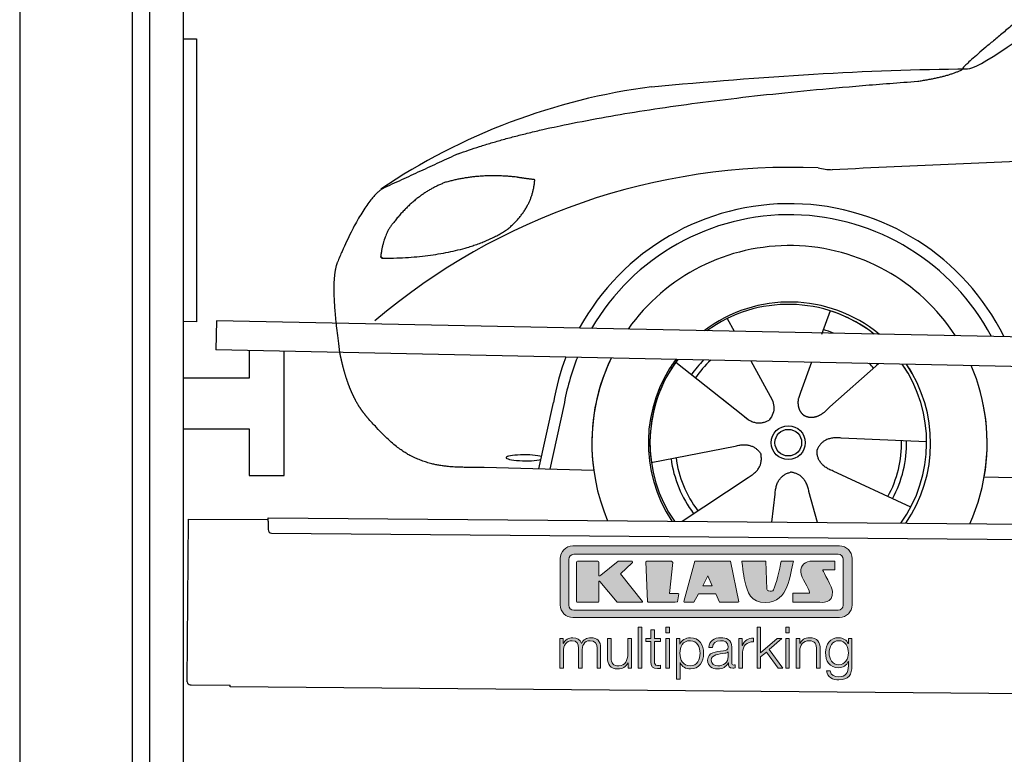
# Model space of a CAD drawing. Header units: millimetres. Extents: x -411 to 6777, y 0 to 6327.
# Tile 2 of 6: x 0 to 1744, y 3725 to 5026. Entities that reach past the tile are written whole.
import ezdxf

# ---------------------------------------------------------------- set-up
doc = ezdxf.new("R2010")
doc.units = ezdxf.units.MM
for name, color, linetype, lineweight in [('car', 10, 'Continuous', 25), ('Gebäude', 7, 'Continuous', 25), ('Logo', 7, 'Continuous', 25), ('Plattform', 7, 'Continuous', 25), ('Ständer hinten', 7, 'Continuous', 25)]:
    doc.layers.add(name, color=color, linetype=linetype, lineweight=lineweight)

# ---------------------------------------------------------------- blocks, each defined once
blk = doc.blocks.new('Car')
at = {"layer": 'car'}
for p, q in [((1393.7, 4523), (1379, 4481.1)), ((1211.6, 4507.6), (1224.3, 4485.1)), ((1211.7, 4507.6), (1224.4, 4485.1)), ((1121.3, 4429.6), (1240.8, 4336.6)), ((1253.9, 4432.9), (1292.4, 4364.6)), ((1361.6, 4431.6), (1342.6, 4377.7)), ((1480.8, 4430.2), (1394.7, 4352.7)), ((1342.6, 4377.7), (1338.9, 4367.3)), ((1203.4, 4365.7), (1249.9, 4329.5)), ((880.7, 4238.2), (905.3, 4356.1)), ((923.8, 4350.9), (900.2, 4237.9)), ((1566.8, 4292.7), (1415.4, 4297.7)), ((1079.6, 4251.6), (1228, 4281.8)), ((977.7, 4236.5), (783.5, 4240)), ((1539.6, 4176.5), (1401.8, 4239.2)), ((1135.1, 4147.8), (1251.3, 4226.5)), ((1669.4, 4231.7), (3718.3, 4197)), ((1375, 4147.9), (1359.2, 4202.5)), ((1293.8, 4147.8), (1299.4, 4197.4))]:
    blk.add_line(p, q, dxfattribs=at)
for radius in [30.1, 23.6]:
    blk.add_circle((1321.8, 4288.8), radius, dxfattribs=at)
for centre, radius, start, end in [((1230.8, 3805.6), 1122.3, 98.0395, 124.4377), ((1335.4, 3635.3), 1141.2, 88.2487, 130.916), ((1396.7, 4890.3), 117.4, 256.9855, 269.1884), ((1323.9, 4287.9), 424.2, 26.9197, 151.8432), ((1323.6, 4287.7), 404.8, 28.396, 150.3669), ((1323.9, 4287.9), 350, 33.4585, 145.3045), ((1323.9, 4287.9), 250, 51.0494, 127.7135), ((1321.8, 4288.8), 245, 52.2371, 126.5259), ((1321.8, 4288.8), 245, 52.2371, 72.9266), ((1321.8, 4288.8), 209.6, 68.0621, 73.3995), ((1323.9, 4287.9), 424.2, 159.4632, 170.7471), ((1323.9, 4287.9), 424.2, 159.4632, 170.7471), ((1323.6, 4287.7), 404.8, 158.434, 171.0238), ((1323.9, 4287.9), 350, 155.0104, 203.6179), ((1323.9, 4287.9), 350, 155.0104, 188.4487), ((1323.9, 4287.9), 350, 155.0104, 157.8717), ((1323.9, 4287.9), 250, 144.1237, 214.1037), ((1321.8, 4288.8), 245, 143.5289, 188.7348), ((1321.8, 4288.8), 245, 144.9266, 215.1376), ((1323.9, 4287.9), 250, 144.1237, 148.496), ((1321.8, 4288.8), 245, 143.5289, 148.0172), ((1321.8, 4288.8), 209.6, 136.2024, 145.3995), ((1321.8, 4288.8), 200.6, 133.7482, 145.5463), ((1321.8, 4288.8), 200.6, 41.6402, 44.9032), ((1321.8, 4288.8), 200.6, 41.6402, 44.9032), ((1321.8, 4288.8), 209.6, 41.655, 42.449), ((1321.8, 4288.8), 245, 30.7457, 35.1225), ((1321.8, 4288.8), 245, 324.9119, 35.1225), ((1323.9, 4287.9), 250, 30.267, 34.5277), ((1323.9, 4287.9), 250, 325.9458, 34.5277), ((1323.9, 4287.9), 350, 350.7505, 23.641), ((1323.9, 4287.9), 350, 350.7505, 23.641), ((1323.9, 4287.9), 350, 336.4317, 11.924), ((1321.8, 4288.8), 200.6, 332.1152, 1.5463), ((1321.8, 4288.8), 209.6, 332.262, 1.3995), ((1321.8, 4288.8), 209.6, 188.262, 217.3995), ((1321.8, 4288.8), 200.6, 188.1152, 217.5463)]:
    blk.add_arc(centre, radius, start, end, dxfattribs=at)
blk.add_ellipse((856, 4257.7), major_axis=(33.6, 0), ratio=0.157274, start_param=0.513473, end_param=5.704241, dxfattribs=at)
for points, degree in [([(1632.8, 4953.7), (1668.5, 4950.2), (1968.4, 5201.8), (2145.9, 5312.4)], 3), ([(1928.8, 5207.4), (1848.2, 5146.2), (1746.6, 5061.8), (1618.3, 4955.4), (1624.2, 4953.5)], 4), ([(1073.8, 4916.9), (1270, 4936.7), (1455.1, 4951.4), (1632.8, 4953.7)], 3), ([(1545.1, 4931), (1598.2, 4939.3), (1623.9, 4952.5)], 2), ([(732.7, 4795.1), (968.5, 4883.8), (1545.1, 4931)], 2), ([(4703.8, 4887), (3827.1, 4907.4), (1395.1, 4772.9)], 2), ([(732.7, 4795.1), (599, 4732)], 1), ([(709.1, 4743.8), (657, 4722.6), (619.5, 4672.3)], 2), ([(836, 4754.7), (768.4, 4761.8), (709.1, 4743.8)], 2), ([(819.7, 4661.1), (865.4, 4698.5), (868.7, 4750.4)], 2), ([(868.7, 4750.4), (850.9, 4752.3), (836, 4754.7)], 2), ([(599, 4732), (564.6, 4708.8), (520.6, 4601.3)], 2), ([(619.5, 4672.3), (601.4, 4652.3), (597, 4611)], 2), ([(598.3, 4608.7), (743, 4610.6), (819.7, 4661.1)], 2), ([(597, 4611), (600.4, 4610.9), (598.3, 4608.7)], 2), ([(520.6, 4601.3), (514.3, 4585.4), (512.4, 4556.9), (513.8, 4524.6), (525.7, 4441.5)], 4), ([(1240.8, 4336.6), (1264.3, 4314.9), (1287.5, 4328.5)], 2), ([(1415.4, 4297.7), (1383.7, 4301.4), (1372.9, 4276.8)], 2), ([(1228, 4281.8), (1258.7, 4290.8), (1273.4, 4268.4)], 2), ([(1401.8, 4239.2), (1371.6, 4250), (1372.9, 4276.8)], 2), ([(1251.3, 4226.5), (1279.2, 4242.2), (1273.4, 4268.4)], 2), ([(1299.4, 4197.4), (1300.3, 4229.4), (1326.2, 4236.5)], 2), ([(1359.2, 4202.5), (1352.9, 4233.8), (1326.2, 4236.5)], 2)]:
    blk.add_open_spline(points, degree=degree, dxfattribs=at)
for points, degree, knots in [([(525.7, 4441.5), (526.6, 4437.2), (527.5, 4433), (528.5, 4428.9), (529.5, 4424.8), (533.2, 4410.1), (537.2, 4396.4), (541.8, 4384), (546.7, 4372.7)], 4, [0.4914944, 0.4914944, 0.4914944, 0.4914944, 0.4914944, 0.5422469, 0.5422469, 0.5422469, 0.5422469, 0.728655, 0.728655, 0.728655, 0.728655, 0.728655]), ([(546.4, 4373.4), (547.8, 4370.2), (549.2, 4367.1), (550.7, 4364.2), (552.2, 4361.3), (557.9, 4350.2), (563.9, 4340.9), (570.2, 4333), (576.8, 4325.6)], 4, [0.7288005, 0.7288005, 0.7288005, 0.7288005, 0.7288005, 0.7843928, 0.7843928, 0.7843928, 0.7843928, 1, 1, 1, 1, 1]), ([(1292.4, 4364.6), (1294.1, 4360.6), (1295.1, 4356.6), (1295.5, 4352.7), (1296.2, 4344.1), (1293.5, 4336), (1287.5, 4328.5)], 3, [0.2167758, 0.2167758, 0.2167758, 0.2167758, 0.4600873, 0.4600873, 0.4600873, 1, 1, 1, 1]), ([(1338.9, 4367.3), (1338.4, 4364.2), (1338.1, 4361.2), (1338.2, 4358.2), (1338.6, 4355.4), (1339.4, 4349.7), (1341.5, 4344.3), (1345.1, 4339.8), (1350, 4336.9)], 4, [0.3191838, 0.3191838, 0.3191838, 0.3191838, 0.3191838, 0.5438253, 0.5438253, 0.5438253, 0.5438253, 1, 1, 1, 1, 1]), ([(1394.7, 4352.7), (1394.7, 4352.7), (1394.7, 4352.7), (1394.7, 4352.7), (1394.7, 4352.7), (1385.6, 4342.9), (1375.1, 4332.9), (1360.8, 4330.3), (1350, 4336.9)], 4, [-0.000003, -0.000003, -0.000003, -0.000003, -0.000003, 0, 0, 0, 0, 1, 1, 1, 1, 1]), ([(783.5, 4240), (758.8, 4240.4), (703.2, 4236.3), (667, 4249.9), (623.1, 4274.6), (576.8, 4325.6)], 4, [0, 0, 0, 0, 0, 0.597866, 1, 1, 1, 1, 1])]:
    blk.add_open_spline(points, degree=degree, knots=knots, dxfattribs=at)
blk = doc.blocks.new('KLAUS')
at = {"layer": 'Logo'}
h = blk.add_hatch(color=8, dxfattribs=at)
h.dxf.hatch_style = 2
edge = h.paths.add_edge_path()
edge.add_spline(control_points=[(3.6, 29.09), (2.88, 29.09), (2.3, 28.51), (2.3, 27.8), (2.3, 27.8), (2.3, 16.11), (2.3, 16.11), (2.3, 15.39), (2.88, 14.81), (3.6, 14.81), (3.6, 14.81), (71.16, 14.81), (71.16, 14.81), (71.88, 14.81), (72.46, 15.39), (72.46, 16.11), (72.46, 16.11), (72.46, 27.8), (72.46, 27.8), (72.46, 28.51), (71.88, 29.09), (71.16, 29.09), (71.16, 29.09), (3.6, 29.09), (3.6, 29.09), (3.6, 29.09), (3.6, 29.09), (3.6, 29.09)], knot_values=[0, 0, 0, 0, 1, 1, 1, 2, 2, 2, 3, 3, 3, 4, 4, 4, 5, 5, 5, 6, 6, 6, 7, 7, 7, 8, 8, 8, 9, 9, 9, 9], degree=3, periodic=0)
edge = h.paths.add_edge_path()
edge.add_spline(control_points=[(3.35, 31.23), (3.35, 31.23), (71.47, 31.23), (71.47, 31.23), (73.26, 31.23), (74.71, 29.77), (74.71, 27.99), (74.71, 27.99), (74.71, 16.17), (74.71, 16.17), (74.71, 14.38), (73.26, 12.93), (71.47, 12.93), (71.47, 12.93), (3.35, 12.93), (3.35, 12.93), (1.56, 12.93), (0.11, 14.38), (0.11, 16.17), (0.11, 16.17), (0.11, 27.99), (0.11, 27.99), (0.11, 29.77), (1.56, 31.23), (3.35, 31.23), (3.35, 31.23), (3.35, 31.23), (3.35, 31.23)], knot_values=[0, 0, 0, 0, 1, 1, 1, 2, 2, 2, 3, 3, 3, 4, 4, 4, 5, 5, 5, 6, 6, 6, 7, 7, 7, 8, 8, 8, 9, 9, 9, 9], degree=3, periodic=0)
h = blk.add_hatch(color=8, dxfattribs=at)
h.dxf.hatch_style = 2
edge = h.paths.add_edge_path()
edge.add_spline(control_points=[(4.5, 27.33), (4.5, 27.33), (9.7, 27.33), (9.7, 27.33), (9.84, 27.33), (9.96, 27.22), (9.96, 27.08), (9.96, 27.08), (9.96, 23.69), (9.96, 23.69), (9.96, 23.69), (9.94, 23.64), (10.04, 23.59), (10.14, 23.53), (10.2, 23.57), (10.2, 23.57), (10.2, 23.57), (10.51, 23.75), (10.51, 23.75), (10.51, 23.75), (14.94, 27.33), (14.94, 27.33), (14.94, 27.33), (18.41, 27.33), (18.41, 27.33), (18.41, 27.33), (18.49, 27.33), (18.56, 27.2), (18.65, 27.04), (18.53, 26.91), (18.53, 26.91), (18.53, 26.91), (15.49, 24.11), (15.49, 24.11), (15.49, 24.11), (21.14, 17.06), (21.14, 17.06), (21.14, 17.06), (21.13, 16.91), (21.13, 16.91), (21.08, 16.84), (20.99, 16.82), (20.99, 16.82), (20.99, 16.82), (14.7, 16.82), (14.7, 16.82), (14.7, 16.82), (10.26, 22.17), (10.26, 22.17), (10.26, 22.17), (10.19, 22.24), (10.08, 22.21), (9.97, 22.18), (9.96, 22.11), (9.96, 22.11), (9.96, 22.11), (9.96, 17.08), (9.96, 17.08), (9.96, 16.94), (9.84, 16.82), (9.7, 16.82), (9.7, 16.82), (4.5, 16.82), (4.5, 16.82), (4.36, 16.82), (4.25, 16.94), (4.25, 17.08), (4.25, 17.08), (4.25, 27.08), (4.25, 27.08), (4.25, 27.22), (4.36, 27.33), (4.5, 27.33), (4.5, 27.33), (4.5, 27.33), (4.5, 27.33)], knot_values=[0, 0, 0, 0, 1, 1, 1, 2, 2, 2, 3, 3, 3, 4, 4, 4, 5, 5, 5, 6, 6, 6, 7, 7, 7, 8, 8, 8, 9, 9, 9, 10, 10, 10, 11, 11, 11, 12, 12, 12, 13, 13, 13, 14, 14, 14, 15, 15, 15, 16, 16, 16, 17, 17, 17, 18, 18, 18, 19, 19, 19, 20, 20, 20, 21, 21, 21, 22, 22, 22, 23, 23, 23, 24, 24, 24, 25, 25, 25, 25], degree=3, periodic=0)
h = blk.add_hatch(color=8, dxfattribs=at)
h.dxf.hatch_style = 2
h.paths.add_polyline_path([(22.42, 17.06), (21.97, 27.15), (22.24, 27.33), (28.55, 27.33), (28.86, 26.97), (28.01, 19.08), (30.26, 19.07), (30.44, 18.95), (30.08, 16.95), (29.49, 16.82), (22.6, 16.82)])
h = blk.add_hatch(color=8, dxfattribs=at)
h.paths.add_polyline_path([(36.52, 21.01), (38.93, 21.01), (37.87, 23.57)])
h.paths.add_polyline_path([(34.52, 27.33), (43.65, 27.33), (45.76, 16.94), (45.57, 16.82), (40.83, 16.82), (39.89, 18.95), (35.42, 18.95), (34.27, 16.82), (31.78, 16.82), (31.66, 17)])
h = blk.add_hatch(color=8, dxfattribs=at)
h.dxf.hatch_style = 2
edge = h.paths.add_edge_path()
edge.add_spline(control_points=[(52.69, 27.32), (52.69, 27.32), (52.88, 20.14), (52.88, 20.14), (53.01, 19.89), (53.2, 19.77), (53.43, 19.71), (53.91, 19.59), (54.43, 19.57), (54.64, 20.03), (55.23, 21.34), (56.27, 25.45), (56.6, 27.33), (56.6, 27.33), (59.77, 27.33), (59.77, 27.33), (58.77, 23.9), (58.56, 16.82), (52.63, 16.76), (48.72, 16.72), (48.01, 19.35), (47.27, 22.24), (46.89, 23.68), (46.54, 27.33), (46.54, 27.33), (46.54, 27.33), (52.69, 27.32), (52.69, 27.32), (52.69, 27.32), (52.69, 27.32), (52.69, 27.32)], knot_values=[0, 0, 0, 0, 1, 1, 1, 2, 2, 2, 3, 3, 3, 4, 4, 4, 5, 5, 5, 6, 6, 6, 7, 7, 7, 8, 8, 8, 9, 9, 9, 10, 10, 10, 10], degree=3, periodic=0)
h = blk.add_hatch(color=8, dxfattribs=at)
h.dxf.hatch_style = 2
edge = h.paths.add_edge_path()
edge.add_spline(control_points=[(64.46, 27.33), (64.46, 27.33), (70.31, 27.33), (70.31, 27.33), (70.31, 26.52), (70.31, 26.02), (70.31, 25.12), (70.31, 25.12), (67.3, 25.12), (67.3, 25.12), (67.24, 25.04), (67.25, 25.11), (67.25, 24.91), (67.25, 24.88), (69.73, 20.38), (69.73, 19.57), (69.73, 16.4), (67.22, 16.81), (65.9, 16.82), (65.9, 16.82), (59.59, 16.82), (59.59, 16.82), (59.59, 17.76), (59.59, 18.23), (59.59, 19.14), (59.59, 19.14), (63.75, 19.14), (63.75, 19.14), (63.82, 19.22), (63.81, 19.11), (63.81, 19.31), (63.81, 20.32), (61.58, 23.06), (61.58, 24.63), (61.58, 26.33), (62.83, 27.34), (64.46, 27.33), (64.46, 27.33), (64.46, 27.33), (64.46, 27.33)], knot_values=[0, 0, 0, 0, 1, 1, 1, 2, 2, 2, 3, 3, 3, 4, 4, 4, 5, 5, 5, 6, 6, 6, 7, 7, 7, 8, 8, 8, 9, 9, 9, 10, 10, 10, 11, 11, 11, 12, 12, 12, 13, 13, 13, 13], degree=3, periodic=0)
h = blk.add_hatch(color=30, dxfattribs=at)
h.dxf.hatch_style = 2
h.paths.add_polyline_path([(20.07, 0), (20.99, 0), (20.99, 10.45), (20.07, 10.45)])
h = blk.add_hatch(color=30, dxfattribs=at)
h.paths.add_polyline_path([(27.1, 0), (28.03, 0), (28.03, 7.55), (27.1, 7.55)])
h.paths.add_polyline_path([(27.1, 8.98), (28.03, 8.98), (28.03, 10.45), (27.1, 10.45)])
h = blk.add_hatch(color=30, dxfattribs=at)
h.dxf.hatch_style = 2
h.paths.add_polyline_path([(50.4, 0), (51.32, 0), (51.32, 2.87), (52.82, 4.11), (55.8, 0), (56.96, 0), (53.52, 4.76), (56.74, 7.55), (55.51, 7.55), (51.32, 3.89), (51.32, 10.45), (50.4, 10.45)])
h = blk.add_hatch(color=30, dxfattribs=at)
h.paths.add_polyline_path([(57.74, 0), (58.66, 0), (58.66, 7.55), (57.74, 7.55)])
h.paths.add_polyline_path([(57.74, 8.98), (58.66, 8.98), (58.66, 10.45), (57.74, 10.45)])
h = blk.add_hatch(color=30, dxfattribs=at)
h.dxf.hatch_style = 2
edge = h.paths.add_edge_path()
edge.add_spline(control_points=[(0, 0), (0, 0), (0.92, 0), (0.92, 0), (0.92, 0), (0.92, 4.22), (0.92, 4.22), (0.94, 5.8), (1.58, 7), (3.18, 7), (4.35, 7), (4.77, 6.15), (4.76, 5.12), (4.76, 5.12), (4.76, 0), (4.76, 0), (4.76, 0), (5.68, 0), (5.68, 0), (5.68, 0), (5.68, 4.27), (5.68, 4.27), (5.68, 5.68), (6.14, 7), (7.73, 7), (9.05, 7), (9.52, 6.32), (9.52, 5.08), (9.52, 5.08), (9.52, 0), (9.52, 0), (9.52, 0), (10.44, 0), (10.44, 0), (10.44, 0), (10.44, 5.12), (10.44, 5.12), (10.44, 6.91), (9.59, 7.77), (7.94, 7.77), (6.94, 7.77), (5.99, 7.29), (5.54, 6.3), (5.26, 7.29), (4.36, 7.77), (3.37, 7.77), (2.17, 7.77), (1.38, 7.19), (0.89, 6.28), (0.89, 6.28), (0.85, 6.28), (0.85, 6.28), (0.85, 6.28), (0.85, 7.55), (0.85, 7.55), (0.85, 7.55), (0, 7.55), (0, 7.55), (0, 7.55), (0, 0), (0, 0), (0, 0), (0, 0), (0, 0)], knot_values=[0, 0, 0, 0, 1, 1, 1, 2, 2, 2, 3, 3, 3, 4, 4, 4, 5, 5, 5, 6, 6, 6, 7, 7, 7, 8, 8, 8, 9, 9, 9, 10, 10, 10, 11, 11, 11, 12, 12, 12, 13, 13, 13, 14, 14, 14, 15, 15, 15, 16, 16, 16, 17, 17, 17, 18, 18, 18, 19, 19, 19, 20, 20, 20, 21, 21, 21, 21], degree=3, periodic=0)
h = blk.add_hatch(color=30, dxfattribs=at)
h.dxf.hatch_style = 2
edge = h.paths.add_edge_path()
edge.add_spline(control_points=[(18.31, 7.55), (18.31, 7.55), (17.39, 7.55), (17.39, 7.55), (17.39, 7.55), (17.39, 3.59), (17.39, 3.59), (17.39, 2.05), (16.7, 0.56), (15.12, 0.56), (13.66, 0.56), (13.15, 1.27), (13.1, 2.64), (13.1, 2.64), (13.1, 7.55), (13.1, 7.55), (13.1, 7.55), (12.18, 7.55), (12.18, 7.55), (12.18, 7.55), (12.18, 2.65), (12.18, 2.65), (12.18, 0.89), (12.93, -0.22), (14.83, -0.22), (15.96, -0.22), (16.95, 0.35), (17.44, 1.36), (17.44, 1.36), (17.47, 1.36), (17.47, 1.36), (17.47, 1.36), (17.47, 0), (17.47, 0), (17.47, 0), (18.31, 0), (18.31, 0), (18.31, 0), (18.31, 7.55), (18.31, 7.55), (18.31, 7.55), (18.31, 7.55), (18.31, 7.55)], knot_values=[0, 0, 0, 0, 1, 1, 1, 2, 2, 2, 3, 3, 3, 4, 4, 4, 5, 5, 5, 6, 6, 6, 7, 7, 7, 8, 8, 8, 9, 9, 9, 10, 10, 10, 11, 11, 11, 12, 12, 12, 13, 13, 13, 14, 14, 14, 14], degree=3, periodic=0)
h = blk.add_hatch(color=30, dxfattribs=at)
h.dxf.hatch_style = 2
edge = h.paths.add_edge_path()
edge.add_spline(control_points=[(24.22, 9.82), (24.22, 9.82), (23.3, 9.82), (23.3, 9.82), (23.3, 9.82), (23.3, 7.55), (23.3, 7.55), (23.3, 7.55), (21.98, 7.55), (21.98, 7.55), (21.98, 7.55), (21.98, 6.78), (21.98, 6.78), (21.98, 6.78), (23.3, 6.78), (23.3, 6.78), (23.3, 6.78), (23.3, 1.61), (23.3, 1.61), (23.28, 0.32), (23.71, -0.09), (24.94, -0.09), (25.22, -0.09), (25.48, -0.06), (25.76, -0.06), (25.76, -0.06), (25.76, 0.73), (25.76, 0.73), (25.5, 0.7), (25.23, 0.69), (24.97, 0.69), (24.31, 0.73), (24.22, 1.08), (24.22, 1.68), (24.22, 1.68), (24.22, 6.78), (24.22, 6.78), (24.22, 6.78), (25.76, 6.78), (25.76, 6.78), (25.76, 6.78), (25.76, 7.55), (25.76, 7.55), (25.76, 7.55), (24.22, 7.55), (24.22, 7.55), (24.22, 7.55), (24.22, 9.82), (24.22, 9.82), (24.22, 9.82), (24.22, 9.82), (24.22, 9.82)], knot_values=[0, 0, 0, 0, 1, 1, 1, 2, 2, 2, 3, 3, 3, 4, 4, 4, 5, 5, 5, 6, 6, 6, 7, 7, 7, 8, 8, 8, 9, 9, 9, 10, 10, 10, 11, 11, 11, 12, 12, 12, 13, 13, 13, 14, 14, 14, 15, 15, 15, 16, 16, 16, 17, 17, 17, 17], degree=3, periodic=0)
h = blk.add_hatch(color=30, dxfattribs=at)
edge = h.paths.add_edge_path()
edge.add_spline(control_points=[(35.84, 3.78), (35.84, 2.21), (35.12, 0.56), (33.37, 0.56), (31.4, 0.56), (30.72, 2.21), (30.72, 3.78), (30.72, 5.49), (31.33, 7), (33.37, 7), (35.12, 7), (35.84, 5.34), (35.84, 3.78), (35.84, 3.78), (35.84, 3.78), (35.84, 3.78)], knot_values=[0, 0, 0, 0, 1, 1, 1, 2, 2, 2, 3, 3, 3, 4, 4, 4, 5, 5, 5, 5], degree=3, periodic=0)
edge = h.paths.add_edge_path()
edge.add_spline(control_points=[(29.79, -2.8), (29.79, -2.8), (30.72, -2.8), (30.72, -2.8), (30.72, -2.8), (30.72, 1.43), (30.72, 1.43), (30.72, 1.43), (30.74, 1.43), (30.74, 1.43), (31.14, 0.35), (32.24, -0.22), (33.37, -0.22), (35.66, -0.22), (36.76, 1.64), (36.76, 3.78), (36.76, 5.91), (35.66, 7.77), (33.37, 7.77), (32.15, 7.77), (31.1, 7.14), (30.67, 6.12), (30.67, 6.12), (30.64, 6.12), (30.64, 6.12), (30.64, 6.12), (30.64, 7.55), (30.64, 7.55), (30.64, 7.55), (29.79, 7.55), (29.79, 7.55), (29.79, 7.55), (29.79, -2.8), (29.79, -2.8), (29.79, -2.8), (29.79, -2.8), (29.79, -2.8)], knot_values=[0, 0, 0, 0, 1, 1, 1, 2, 2, 2, 3, 3, 3, 4, 4, 4, 5, 5, 5, 6, 6, 6, 7, 7, 7, 8, 8, 8, 9, 9, 9, 10, 10, 10, 11, 11, 11, 12, 12, 12, 12], degree=3, periodic=0)
h = blk.add_hatch(color=30, dxfattribs=at)
edge = h.paths.add_edge_path()
edge.add_spline(control_points=[(43.03, 2.93), (43.04, 1.45), (41.8, 0.56), (40.39, 0.56), (39.53, 0.56), (38.71, 1.13), (38.71, 2.05), (38.71, 3.53), (40.66, 3.51), (42.22, 3.79), (42.47, 3.84), (42.88, 3.91), (43, 4.13), (43, 4.13), (43.03, 4.13), (43.03, 4.13), (43.03, 4.13), (43.03, 2.93), (43.03, 2.93), (43.03, 2.93), (43.03, 2.93), (43.03, 2.93)], knot_values=[0, 0, 0, 0, 1, 1, 1, 2, 2, 2, 3, 3, 3, 4, 4, 4, 5, 5, 5, 6, 6, 6, 7, 7, 7, 7], degree=3, periodic=0)
edge = h.paths.add_edge_path()
edge.add_spline(control_points=[(39.03, 5.24), (39.06, 6.47), (39.91, 7), (41.05, 7), (42.14, 7), (43.03, 6.69), (43.03, 5.45), (43.03, 4.61), (42.6, 4.51), (41.84, 4.42), (39.85, 4.19), (37.79, 4.11), (37.79, 1.99), (37.79, 0.47), (38.93, -0.22), (40.32, -0.22), (41.77, -0.22), (42.43, 0.34), (43.07, 1.32), (43.07, 1.32), (43.1, 1.32), (43.1, 1.32), (43.1, 0.53), (43.25, 0), (44.19, 0), (44.43, 0), (44.58, 0.01), (44.79, 0.06), (44.79, 0.06), (44.79, 0.83), (44.79, 0.83), (44.71, 0.81), (44.6, 0.78), (44.49, 0.78), (44.13, 0.78), (43.95, 0.98), (43.95, 1.33), (43.95, 1.33), (43.95, 5.34), (43.95, 5.34), (43.95, 7.36), (42.5, 7.77), (41.17, 7.77), (39.44, 7.77), (38.2, 7.01), (38.11, 5.24), (38.11, 5.24), (39.03, 5.24), (39.03, 5.24), (39.03, 5.24), (39.03, 5.24), (39.03, 5.24)], knot_values=[0, 0, 0, 0, 1, 1, 1, 2, 2, 2, 3, 3, 3, 4, 4, 4, 5, 5, 5, 6, 6, 6, 7, 7, 7, 8, 8, 8, 9, 9, 9, 10, 10, 10, 11, 11, 11, 12, 12, 12, 13, 13, 13, 14, 14, 14, 15, 15, 15, 16, 16, 16, 17, 17, 17, 17], degree=3, periodic=0)
h = blk.add_hatch(color=30, dxfattribs=at)
h.dxf.hatch_style = 2
edge = h.paths.add_edge_path()
edge.add_spline(control_points=[(45.79, 0), (45.79, 0), (46.71, 0), (46.71, 0), (46.71, 0), (46.71, 4.03), (46.71, 4.03), (46.71, 5.59), (47.85, 6.82), (49.52, 6.73), (49.52, 6.73), (49.52, 7.66), (49.52, 7.66), (48.16, 7.72), (47.14, 7), (46.67, 5.78), (46.67, 5.78), (46.64, 5.78), (46.64, 5.78), (46.64, 5.78), (46.64, 7.55), (46.64, 7.55), (46.64, 7.55), (45.79, 7.55), (45.79, 7.55), (45.79, 7.55), (45.79, 0), (45.79, 0), (45.79, 0), (45.79, 0), (45.79, 0)], knot_values=[0, 0, 0, 0, 1, 1, 1, 2, 2, 2, 3, 3, 3, 4, 4, 4, 5, 5, 5, 6, 6, 6, 7, 7, 7, 8, 8, 8, 9, 9, 9, 10, 10, 10, 10], degree=3, periodic=0)
h = blk.add_hatch(color=30, dxfattribs=at)
h.dxf.hatch_style = 2
edge = h.paths.add_edge_path()
edge.add_spline(control_points=[(60.41, 0), (60.41, 0), (61.33, 0), (61.33, 0), (61.33, 0), (61.33, 4.41), (61.33, 4.41), (61.36, 5.89), (62.24, 7), (63.7, 7), (65.2, 7), (65.62, 6.02), (65.62, 4.71), (65.62, 4.71), (65.62, 0), (65.62, 0), (65.62, 0), (66.54, 0), (66.54, 0), (66.54, 0), (66.54, 4.86), (66.54, 4.86), (66.54, 6.66), (65.9, 7.77), (63.78, 7.77), (62.71, 7.77), (61.7, 7.16), (61.36, 6.25), (61.36, 6.25), (61.33, 6.25), (61.33, 6.25), (61.33, 6.25), (61.33, 7.55), (61.33, 7.55), (61.33, 7.55), (60.41, 7.55), (60.41, 7.55), (60.41, 7.55), (60.41, 0), (60.41, 0), (60.41, 0), (60.41, 0), (60.41, 0)], knot_values=[0, 0, 0, 0, 1, 1, 1, 2, 2, 2, 3, 3, 3, 4, 4, 4, 5, 5, 5, 6, 6, 6, 7, 7, 7, 8, 8, 8, 9, 9, 9, 10, 10, 10, 11, 11, 11, 12, 12, 12, 13, 13, 13, 14, 14, 14, 14], degree=3, periodic=0)
h = blk.add_hatch(color=30, dxfattribs=at)
edge = h.paths.add_edge_path()
edge.add_spline(control_points=[(71.32, 0.86), (69.62, 0.86), (68.83, 2.34), (68.83, 3.86), (68.83, 5.43), (69.56, 7), (71.32, 7), (73.06, 7), (73.75, 5.34), (73.75, 3.86), (73.75, 2.33), (72.91, 0.86), (71.32, 0.86), (71.32, 0.86), (71.32, 0.86), (71.32, 0.86)], knot_values=[0, 0, 0, 0, 1, 1, 1, 2, 2, 2, 3, 3, 3, 4, 4, 4, 5, 5, 5, 5], degree=3, periodic=0)
edge = h.paths.add_edge_path()
edge.add_spline(control_points=[(74.67, 7.55), (74.67, 7.55), (73.75, 7.55), (73.75, 7.55), (73.75, 7.55), (73.75, 6.25), (73.75, 6.25), (73.75, 6.25), (73.72, 6.25), (73.72, 6.25), (73.35, 7.09), (72.41, 7.77), (71.32, 7.77), (69.13, 7.77), (67.9, 6.05), (67.9, 3.97), (67.9, 1.82), (68.9, 0.09), (71.32, 0.09), (72.4, 0.09), (73.29, 0.72), (73.72, 1.64), (73.72, 1.64), (73.75, 1.64), (73.75, 1.64), (73.75, 1.64), (73.75, 0.61), (73.75, 0.61), (73.75, -1.23), (73.01, -2.24), (71.32, -2.24), (70.29, -2.24), (69.31, -1.85), (69.1, -0.73), (69.1, -0.73), (68.18, -0.73), (68.18, -0.73), (68.31, -2.34), (69.81, -3.02), (71.32, -3.02), (73.79, -3.02), (74.65, -1.64), (74.67, 0.61), (74.67, 0.61), (74.67, 7.55), (74.67, 7.55), (74.67, 7.55), (74.67, 7.55), (74.67, 7.55)], knot_values=[0, 0, 0, 0, 1, 1, 1, 2, 2, 2, 3, 3, 3, 4, 4, 4, 5, 5, 5, 6, 6, 6, 7, 7, 7, 8, 8, 8, 9, 9, 9, 10, 10, 10, 11, 11, 11, 12, 12, 12, 13, 13, 13, 14, 14, 14, 15, 15, 15, 16, 16, 16, 16], degree=3, periodic=0)
at = {"layer": 'Logo', "lineweight": 0}
for points in [[(22.42, 17.06), (21.97, 27.15), (22.24, 27.33), (28.55, 27.33), (28.86, 26.97), (28.01, 19.08), (30.26, 19.07), (30.44, 18.95), (30.08, 16.95), (29.49, 16.82), (22.6, 16.82), (22.42, 17.06), (22.42, 17.06)], [(34.52, 27.33), (43.65, 27.33), (45.76, 16.94), (45.57, 16.82), (40.83, 16.82), (39.89, 18.95), (35.42, 18.95), (34.27, 16.82), (31.78, 16.82), (31.66, 17), (34.52, 27.33), (34.52, 27.33)], [(36.52, 21.01), (38.93, 21.01), (37.87, 23.57), (36.52, 21.01), (36.52, 21.01)], [(20.07, 0), (20.99, 0), (20.99, 10.45), (20.07, 10.45), (20.07, 0), (20.07, 0)], [(27.1, 8.98), (28.03, 8.98), (28.03, 10.45), (27.1, 10.45), (27.1, 8.98), (27.1, 8.98)], [(50.4, 0), (51.32, 0), (51.32, 2.87), (52.82, 4.11), (55.8, 0), (56.96, 0), (53.52, 4.76), (56.74, 7.55), (55.51, 7.55), (51.32, 3.89), (51.32, 10.45), (50.4, 10.45), (50.4, 0), (50.4, 0)], [(57.74, 8.98), (58.66, 8.98), (58.66, 10.45), (57.74, 10.45), (57.74, 8.98), (57.74, 8.98)], [(27.1, 0), (28.03, 0), (28.03, 7.55), (27.1, 7.55), (27.1, 0), (27.1, 0)], [(57.74, 0), (58.66, 0), (58.66, 7.55), (57.74, 7.55), (57.74, 0), (57.74, 0)]]:
    blk.add_lwpolyline(points, dxfattribs=at)
for points, knots in [([(3.35, 31.23), (3.35, 31.23), (71.47, 31.23), (71.47, 31.23), (73.26, 31.23), (74.71, 29.77), (74.71, 27.99), (74.71, 27.99), (74.71, 16.17), (74.71, 16.17), (74.71, 14.38), (73.26, 12.93), (71.47, 12.93), (71.47, 12.93), (3.35, 12.93), (3.35, 12.93), (1.56, 12.93), (0.11, 14.38), (0.11, 16.17), (0.11, 16.17), (0.11, 27.99), (0.11, 27.99), (0.11, 29.77), (1.56, 31.23), (3.35, 31.23), (3.35, 31.23), (3.35, 31.23), (3.35, 31.23)], [0, 0, 0, 0, 1, 1, 1, 2, 2, 2, 3, 3, 3, 4, 4, 4, 5, 5, 5, 6, 6, 6, 7, 7, 7, 8, 8, 8, 9, 9, 9, 9]), ([(3.6, 29.09), (2.88, 29.09), (2.3, 28.51), (2.3, 27.8), (2.3, 27.8), (2.3, 16.11), (2.3, 16.11), (2.3, 15.39), (2.88, 14.81), (3.6, 14.81), (3.6, 14.81), (71.16, 14.81), (71.16, 14.81), (71.88, 14.81), (72.46, 15.39), (72.46, 16.11), (72.46, 16.11), (72.46, 27.8), (72.46, 27.8), (72.46, 28.51), (71.88, 29.09), (71.16, 29.09), (71.16, 29.09), (3.6, 29.09), (3.6, 29.09), (3.6, 29.09), (3.6, 29.09), (3.6, 29.09)], [0, 0, 0, 0, 1, 1, 1, 2, 2, 2, 3, 3, 3, 4, 4, 4, 5, 5, 5, 6, 6, 6, 7, 7, 7, 8, 8, 8, 9, 9, 9, 9]), ([(4.5, 27.33), (4.5, 27.33), (9.7, 27.33), (9.7, 27.33), (9.84, 27.33), (9.96, 27.22), (9.96, 27.08), (9.96, 27.08), (9.96, 23.69), (9.96, 23.69), (9.96, 23.69), (9.94, 23.64), (10.04, 23.59), (10.14, 23.53), (10.2, 23.57), (10.2, 23.57), (10.2, 23.57), (10.51, 23.75), (10.51, 23.75), (10.51, 23.75), (14.94, 27.33), (14.94, 27.33), (14.94, 27.33), (18.41, 27.33), (18.41, 27.33), (18.41, 27.33), (18.49, 27.33), (18.56, 27.2), (18.65, 27.04), (18.53, 26.91), (18.53, 26.91), (18.53, 26.91), (15.49, 24.11), (15.49, 24.11), (15.49, 24.11), (21.14, 17.06), (21.14, 17.06), (21.14, 17.06), (21.13, 16.91), (21.13, 16.91), (21.08, 16.84), (20.99, 16.82), (20.99, 16.82), (20.99, 16.82), (14.7, 16.82), (14.7, 16.82), (14.7, 16.82), (10.26, 22.17), (10.26, 22.17), (10.26, 22.17), (10.19, 22.24), (10.08, 22.21), (9.97, 22.18), (9.96, 22.11), (9.96, 22.11), (9.96, 22.11), (9.96, 17.08), (9.96, 17.08), (9.96, 16.94), (9.84, 16.82), (9.7, 16.82), (9.7, 16.82), (4.5, 16.82), (4.5, 16.82), (4.36, 16.82), (4.25, 16.94), (4.25, 17.08), (4.25, 17.08), (4.25, 27.08), (4.25, 27.08), (4.25, 27.22), (4.36, 27.33), (4.5, 27.33), (4.5, 27.33), (4.5, 27.33), (4.5, 27.33)], [0, 0, 0, 0, 1, 1, 1, 2, 2, 2, 3, 3, 3, 4, 4, 4, 5, 5, 5, 6, 6, 6, 7, 7, 7, 8, 8, 8, 9, 9, 9, 10, 10, 10, 11, 11, 11, 12, 12, 12, 13, 13, 13, 14, 14, 14, 15, 15, 15, 16, 16, 16, 17, 17, 17, 18, 18, 18, 19, 19, 19, 20, 20, 20, 21, 21, 21, 22, 22, 22, 23, 23, 23, 24, 24, 24, 25, 25, 25, 25]), ([(52.69, 27.32), (52.69, 27.32), (52.88, 20.14), (52.88, 20.14), (53.01, 19.89), (53.2, 19.77), (53.43, 19.71), (53.91, 19.59), (54.43, 19.57), (54.64, 20.03), (55.23, 21.34), (56.27, 25.45), (56.6, 27.33), (56.6, 27.33), (59.77, 27.33), (59.77, 27.33), (58.77, 23.9), (58.56, 16.82), (52.63, 16.76), (48.72, 16.72), (48.01, 19.35), (47.27, 22.24), (46.89, 23.68), (46.54, 27.33), (46.54, 27.33), (46.54, 27.33), (52.69, 27.32), (52.69, 27.32), (52.69, 27.32), (52.69, 27.32), (52.69, 27.32)], [0, 0, 0, 0, 1, 1, 1, 2, 2, 2, 3, 3, 3, 4, 4, 4, 5, 5, 5, 6, 6, 6, 7, 7, 7, 8, 8, 8, 9, 9, 9, 10, 10, 10, 10]), ([(64.46, 27.33), (64.46, 27.33), (70.31, 27.33), (70.31, 27.33), (70.31, 26.52), (70.31, 26.02), (70.31, 25.12), (70.31, 25.12), (67.3, 25.12), (67.3, 25.12), (67.24, 25.04), (67.25, 25.11), (67.25, 24.91), (67.25, 24.88), (69.73, 20.38), (69.73, 19.57), (69.73, 16.4), (67.22, 16.81), (65.9, 16.82), (65.9, 16.82), (59.59, 16.82), (59.59, 16.82), (59.59, 17.76), (59.59, 18.23), (59.59, 19.14), (59.59, 19.14), (63.75, 19.14), (63.75, 19.14), (63.82, 19.22), (63.81, 19.11), (63.81, 19.31), (63.81, 20.32), (61.58, 23.06), (61.58, 24.63), (61.58, 26.33), (62.83, 27.34), (64.46, 27.33), (64.46, 27.33), (64.46, 27.33), (64.46, 27.33)], [0, 0, 0, 0, 1, 1, 1, 2, 2, 2, 3, 3, 3, 4, 4, 4, 5, 5, 5, 6, 6, 6, 7, 7, 7, 8, 8, 8, 9, 9, 9, 10, 10, 10, 11, 11, 11, 12, 12, 12, 13, 13, 13, 13]), ([(0, 0), (0, 0), (0.92, 0), (0.92, 0), (0.92, 0), (0.92, 4.22), (0.92, 4.22), (0.94, 5.8), (1.58, 7), (3.18, 7), (4.35, 7), (4.77, 6.15), (4.76, 5.12), (4.76, 5.12), (4.76, 0), (4.76, 0), (4.76, 0), (5.68, 0), (5.68, 0), (5.68, 0), (5.68, 4.27), (5.68, 4.27), (5.68, 5.68), (6.14, 7), (7.73, 7), (9.05, 7), (9.52, 6.32), (9.52, 5.08), (9.52, 5.08), (9.52, 0), (9.52, 0), (9.52, 0), (10.44, 0), (10.44, 0), (10.44, 0), (10.44, 5.12), (10.44, 5.12), (10.44, 6.91), (9.59, 7.77), (7.94, 7.77), (6.94, 7.77), (5.99, 7.29), (5.54, 6.3), (5.26, 7.29), (4.36, 7.77), (3.37, 7.77), (2.17, 7.77), (1.38, 7.19), (0.89, 6.28), (0.89, 6.28), (0.85, 6.28), (0.85, 6.28), (0.85, 6.28), (0.85, 7.55), (0.85, 7.55), (0.85, 7.55), (0, 7.55), (0, 7.55), (0, 7.55), (0, 0), (0, 0), (0, 0), (0, 0), (0, 0)], [0, 0, 0, 0, 1, 1, 1, 2, 2, 2, 3, 3, 3, 4, 4, 4, 5, 5, 5, 6, 6, 6, 7, 7, 7, 8, 8, 8, 9, 9, 9, 10, 10, 10, 11, 11, 11, 12, 12, 12, 13, 13, 13, 14, 14, 14, 15, 15, 15, 16, 16, 16, 17, 17, 17, 18, 18, 18, 19, 19, 19, 20, 20, 20, 21, 21, 21, 21]), ([(18.31, 7.55), (18.31, 7.55), (17.39, 7.55), (17.39, 7.55), (17.39, 7.55), (17.39, 3.59), (17.39, 3.59), (17.39, 2.05), (16.7, 0.56), (15.12, 0.56), (13.66, 0.56), (13.15, 1.27), (13.1, 2.64), (13.1, 2.64), (13.1, 7.55), (13.1, 7.55), (13.1, 7.55), (12.18, 7.55), (12.18, 7.55), (12.18, 7.55), (12.18, 2.65), (12.18, 2.65), (12.18, 0.89), (12.93, -0.22), (14.83, -0.22), (15.96, -0.22), (16.95, 0.35), (17.44, 1.36), (17.44, 1.36), (17.47, 1.36), (17.47, 1.36), (17.47, 1.36), (17.47, 0), (17.47, 0), (17.47, 0), (18.31, 0), (18.31, 0), (18.31, 0), (18.31, 7.55), (18.31, 7.55), (18.31, 7.55), (18.31, 7.55), (18.31, 7.55)], [0, 0, 0, 0, 1, 1, 1, 2, 2, 2, 3, 3, 3, 4, 4, 4, 5, 5, 5, 6, 6, 6, 7, 7, 7, 8, 8, 8, 9, 9, 9, 10, 10, 10, 11, 11, 11, 12, 12, 12, 13, 13, 13, 14, 14, 14, 14]), ([(24.22, 9.82), (24.22, 9.82), (23.3, 9.82), (23.3, 9.82), (23.3, 9.82), (23.3, 7.55), (23.3, 7.55), (23.3, 7.55), (21.98, 7.55), (21.98, 7.55), (21.98, 7.55), (21.98, 6.78), (21.98, 6.78), (21.98, 6.78), (23.3, 6.78), (23.3, 6.78), (23.3, 6.78), (23.3, 1.61), (23.3, 1.61), (23.28, 0.32), (23.71, -0.09), (24.94, -0.09), (25.22, -0.09), (25.48, -0.06), (25.76, -0.06), (25.76, -0.06), (25.76, 0.73), (25.76, 0.73), (25.5, 0.7), (25.23, 0.69), (24.97, 0.69), (24.31, 0.73), (24.22, 1.08), (24.22, 1.68), (24.22, 1.68), (24.22, 6.78), (24.22, 6.78), (24.22, 6.78), (25.76, 6.78), (25.76, 6.78), (25.76, 6.78), (25.76, 7.55), (25.76, 7.55), (25.76, 7.55), (24.22, 7.55), (24.22, 7.55), (24.22, 7.55), (24.22, 9.82), (24.22, 9.82), (24.22, 9.82), (24.22, 9.82), (24.22, 9.82)], [0, 0, 0, 0, 1, 1, 1, 2, 2, 2, 3, 3, 3, 4, 4, 4, 5, 5, 5, 6, 6, 6, 7, 7, 7, 8, 8, 8, 9, 9, 9, 10, 10, 10, 11, 11, 11, 12, 12, 12, 13, 13, 13, 14, 14, 14, 15, 15, 15, 16, 16, 16, 17, 17, 17, 17]), ([(29.79, -2.8), (29.79, -2.8), (30.72, -2.8), (30.72, -2.8), (30.72, -2.8), (30.72, 1.43), (30.72, 1.43), (30.72, 1.43), (30.74, 1.43), (30.74, 1.43), (31.14, 0.35), (32.24, -0.22), (33.37, -0.22), (35.66, -0.22), (36.76, 1.64), (36.76, 3.78), (36.76, 5.91), (35.66, 7.77), (33.37, 7.77), (32.15, 7.77), (31.1, 7.14), (30.67, 6.12), (30.67, 6.12), (30.64, 6.12), (30.64, 6.12), (30.64, 6.12), (30.64, 7.55), (30.64, 7.55), (30.64, 7.55), (29.79, 7.55), (29.79, 7.55), (29.79, 7.55), (29.79, -2.8), (29.79, -2.8), (29.79, -2.8), (29.79, -2.8), (29.79, -2.8)], [0, 0, 0, 0, 1, 1, 1, 2, 2, 2, 3, 3, 3, 4, 4, 4, 5, 5, 5, 6, 6, 6, 7, 7, 7, 8, 8, 8, 9, 9, 9, 10, 10, 10, 11, 11, 11, 12, 12, 12, 12]), ([(39.03, 5.24), (39.06, 6.47), (39.91, 7), (41.05, 7), (42.14, 7), (43.03, 6.69), (43.03, 5.45), (43.03, 4.61), (42.6, 4.51), (41.84, 4.42), (39.85, 4.19), (37.79, 4.11), (37.79, 1.99), (37.79, 0.47), (38.93, -0.22), (40.32, -0.22), (41.77, -0.22), (42.43, 0.34), (43.07, 1.32), (43.07, 1.32), (43.1, 1.32), (43.1, 1.32), (43.1, 0.53), (43.25, 0), (44.19, 0), (44.43, 0), (44.58, 0.01), (44.79, 0.06), (44.79, 0.06), (44.79, 0.83), (44.79, 0.83), (44.71, 0.81), (44.6, 0.78), (44.49, 0.78), (44.13, 0.78), (43.95, 0.98), (43.95, 1.33), (43.95, 1.33), (43.95, 5.34), (43.95, 5.34), (43.95, 7.36), (42.5, 7.77), (41.17, 7.77), (39.44, 7.77), (38.2, 7.01), (38.11, 5.24), (38.11, 5.24), (39.03, 5.24), (39.03, 5.24), (39.03, 5.24), (39.03, 5.24), (39.03, 5.24)], [0, 0, 0, 0, 1, 1, 1, 2, 2, 2, 3, 3, 3, 4, 4, 4, 5, 5, 5, 6, 6, 6, 7, 7, 7, 8, 8, 8, 9, 9, 9, 10, 10, 10, 11, 11, 11, 12, 12, 12, 13, 13, 13, 14, 14, 14, 15, 15, 15, 16, 16, 16, 17, 17, 17, 17]), ([(45.79, 0), (45.79, 0), (46.71, 0), (46.71, 0), (46.71, 0), (46.71, 4.03), (46.71, 4.03), (46.71, 5.59), (47.85, 6.82), (49.52, 6.73), (49.52, 6.73), (49.52, 7.66), (49.52, 7.66), (48.16, 7.72), (47.14, 7), (46.67, 5.78), (46.67, 5.78), (46.64, 5.78), (46.64, 5.78), (46.64, 5.78), (46.64, 7.55), (46.64, 7.55), (46.64, 7.55), (45.79, 7.55), (45.79, 7.55), (45.79, 7.55), (45.79, 0), (45.79, 0), (45.79, 0), (45.79, 0), (45.79, 0)], [0, 0, 0, 0, 1, 1, 1, 2, 2, 2, 3, 3, 3, 4, 4, 4, 5, 5, 5, 6, 6, 6, 7, 7, 7, 8, 8, 8, 9, 9, 9, 10, 10, 10, 10]), ([(60.41, 0), (60.41, 0), (61.33, 0), (61.33, 0), (61.33, 0), (61.33, 4.41), (61.33, 4.41), (61.36, 5.89), (62.24, 7), (63.7, 7), (65.2, 7), (65.62, 6.02), (65.62, 4.71), (65.62, 4.71), (65.62, 0), (65.62, 0), (65.62, 0), (66.54, 0), (66.54, 0), (66.54, 0), (66.54, 4.86), (66.54, 4.86), (66.54, 6.66), (65.9, 7.77), (63.78, 7.77), (62.71, 7.77), (61.7, 7.16), (61.36, 6.25), (61.36, 6.25), (61.33, 6.25), (61.33, 6.25), (61.33, 6.25), (61.33, 7.55), (61.33, 7.55), (61.33, 7.55), (60.41, 7.55), (60.41, 7.55), (60.41, 7.55), (60.41, 0), (60.41, 0), (60.41, 0), (60.41, 0), (60.41, 0)], [0, 0, 0, 0, 1, 1, 1, 2, 2, 2, 3, 3, 3, 4, 4, 4, 5, 5, 5, 6, 6, 6, 7, 7, 7, 8, 8, 8, 9, 9, 9, 10, 10, 10, 11, 11, 11, 12, 12, 12, 13, 13, 13, 14, 14, 14, 14]), ([(74.67, 7.55), (74.67, 7.55), (73.75, 7.55), (73.75, 7.55), (73.75, 7.55), (73.75, 6.25), (73.75, 6.25), (73.75, 6.25), (73.72, 6.25), (73.72, 6.25), (73.35, 7.09), (72.41, 7.77), (71.32, 7.77), (69.13, 7.77), (67.9, 6.05), (67.9, 3.97), (67.9, 1.82), (68.9, 0.09), (71.32, 0.09), (72.4, 0.09), (73.29, 0.72), (73.72, 1.64), (73.72, 1.64), (73.75, 1.64), (73.75, 1.64), (73.75, 1.64), (73.75, 0.61), (73.75, 0.61), (73.75, -1.23), (73.01, -2.24), (71.32, -2.24), (70.29, -2.24), (69.31, -1.85), (69.1, -0.73), (69.1, -0.73), (68.18, -0.73), (68.18, -0.73), (68.31, -2.34), (69.81, -3.02), (71.32, -3.02), (73.79, -3.02), (74.65, -1.64), (74.67, 0.61), (74.67, 0.61), (74.67, 7.55), (74.67, 7.55), (74.67, 7.55), (74.67, 7.55), (74.67, 7.55)], [0, 0, 0, 0, 1, 1, 1, 2, 2, 2, 3, 3, 3, 4, 4, 4, 5, 5, 5, 6, 6, 6, 7, 7, 7, 8, 8, 8, 9, 9, 9, 10, 10, 10, 11, 11, 11, 12, 12, 12, 13, 13, 13, 14, 14, 14, 15, 15, 15, 16, 16, 16, 16]), ([(35.84, 3.78), (35.84, 2.21), (35.12, 0.56), (33.37, 0.56), (31.4, 0.56), (30.72, 2.21), (30.72, 3.78), (30.72, 5.49), (31.33, 7), (33.37, 7), (35.12, 7), (35.84, 5.34), (35.84, 3.78), (35.84, 3.78), (35.84, 3.78), (35.84, 3.78)], [0, 0, 0, 0, 1, 1, 1, 2, 2, 2, 3, 3, 3, 4, 4, 4, 5, 5, 5, 5]), ([(71.32, 0.86), (69.62, 0.86), (68.83, 2.34), (68.83, 3.86), (68.83, 5.43), (69.56, 7), (71.32, 7), (73.06, 7), (73.75, 5.34), (73.75, 3.86), (73.75, 2.33), (72.91, 0.86), (71.32, 0.86), (71.32, 0.86), (71.32, 0.86), (71.32, 0.86)], [0, 0, 0, 0, 1, 1, 1, 2, 2, 2, 3, 3, 3, 4, 4, 4, 5, 5, 5, 5]), ([(43.03, 2.93), (43.04, 1.45), (41.8, 0.56), (40.39, 0.56), (39.53, 0.56), (38.71, 1.13), (38.71, 2.05), (38.71, 3.53), (40.66, 3.51), (42.22, 3.79), (42.47, 3.84), (42.88, 3.91), (43, 4.13), (43, 4.13), (43.03, 4.13), (43.03, 4.13), (43.03, 4.13), (43.03, 2.93), (43.03, 2.93), (43.03, 2.93), (43.03, 2.93), (43.03, 2.93)], [0, 0, 0, 0, 1, 1, 1, 2, 2, 2, 3, 3, 3, 4, 4, 4, 5, 5, 5, 6, 6, 6, 7, 7, 7, 7])]:
    blk.add_open_spline(points, degree=3, knots=knots, dxfattribs=at)
blk = doc.blocks.new('Plattform OG 6200 550')
at = {"layer": 'Plattform'}
for p, q in [((348.5, 4492), (347.5, 4441.1)), ((5482.3, 4389.6), (348.5, 4492)), ((5481.2, 4333.6), (347.5, 4441)), ((406.3, 4439.8), (406.3, 4390.8)), ((468.3, 4218.3), (468.3, 4438.5)), ((406.3, 4390.8), (289.9, 4390.7)), ((289.9, 4300.8), (406.3, 4300.8)), ((406.3, 4300.8), (406.3, 4218.3)), ((406.3, 4218.3), (463.3, 4218.3)), ((463.3, 4218.3), (468.3, 4218.3)), ((296.3, 3852.8), (298.8, 4140.8)), ((298.8, 4140.8), (440.2, 4140.6)), ((440.2, 4137.6), (440.1, 4122.6)), ((440.2, 4137.6), (440.2, 4143.6)), ((440.2, 4143.6), (5395, 4100.4)), ((446, 4116.5), (5394.8, 4073.4)), ((302.2, 3847.8), (303.5, 3847.8)), ((302.2, 3847.8), (372.7, 3847.2)), ((372.6, 3844.2), (372.7, 3847.2)), ((5437.5, 3800), (372.6, 3844.2))]:
    blk.add_line(p, q, dxfattribs=at)
for centre, start in [((446.1, 4122.5), 179.5), ((302.2, 3853.8), 189.0941)]:
    blk.add_arc(centre, 6, start, 269.5, dxfattribs=at)
at = {"layer": 'Plattform', "xscale": 6.929133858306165, "yscale": 6.929133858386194, "zscale": 6.929133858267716, "rotation": 0.011070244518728}
blk.add_blockref('KLAUS', (956.4, 3877.2), dxfattribs=at)
blk = doc.blocks.new('Ständer hinten')
at = {"layer": 'Ständer hinten'}
for p, q in [((229.9, 5112), (229.9, 2098.6)), ((289.9, 2100), (289.9, 5112)), ((289.9, 4992), (312.9, 4992)), ((312.9, 4992), (312.9, 4490.7)), ((312.9, 4490.7), (289.9, 4491))]:
    blk.add_line(p, q, dxfattribs=at)
blk = doc.blocks.new('Gebäude_340_GT190')
at = {"layer": 'Gebäude'}
for p, q in [((0, 5700), (0, 0)), ((200, 200), (200, 5500))]:
    blk.add_line(p, q, dxfattribs=at)

msp = doc.modelspace()

# ---------------------------------------------------------------- block references
at = {"layer": 'car', "rotation": 359.4752422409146}
msp.add_blockref('Car', (0, 0), dxfattribs=at)
at = {"layer": 'Gebäude'}
msp.add_blockref('Gebäude_340_GT190', (0, 0), dxfattribs=at)
at = {"layer": 'Plattform'}
msp.add_blockref('Plattform OG 6200 550', (0, 0), dxfattribs=at)
at = {"layer": 'Ständer hinten'}
msp.add_blockref('Ständer hinten', (0, 0), dxfattribs=at)

doc.saveas('drawing.dxf')
